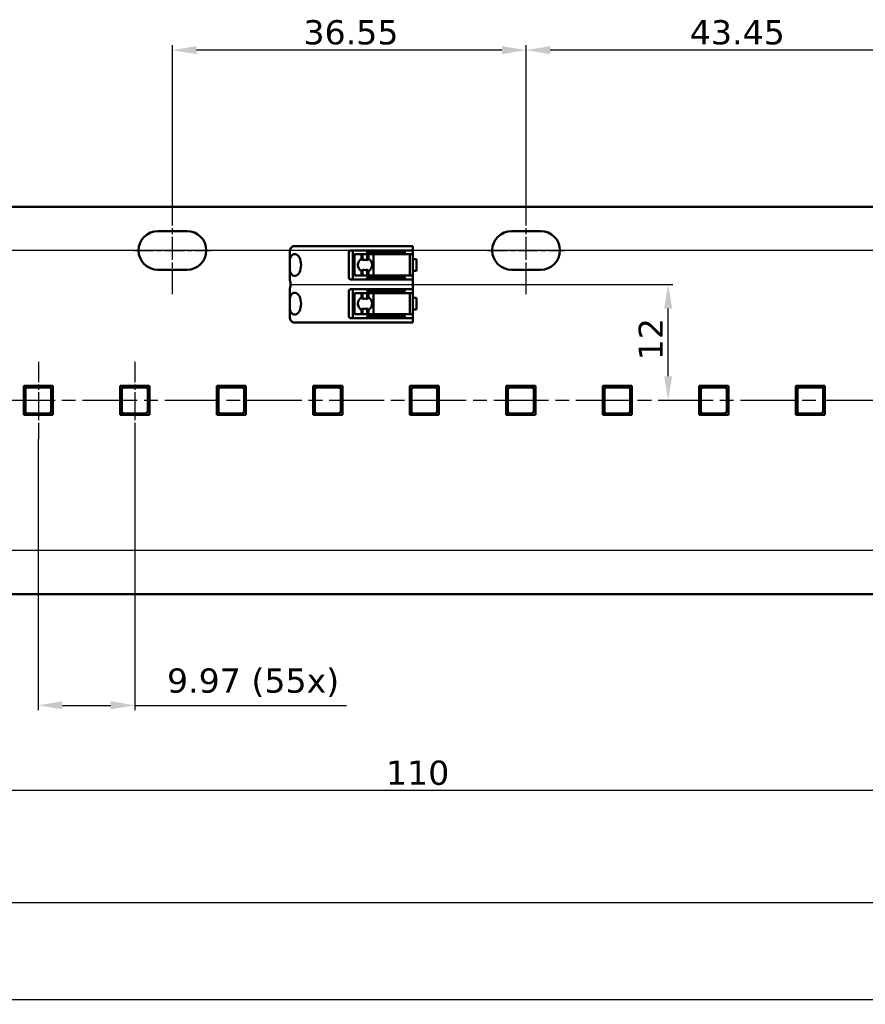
# Model space of a CAD drawing. Header units: millimetres. Extents: x 0 to 841, y 0 to 590.
# Tile 8 of 20: x 185 to 272, y 258 to 360. Entities that reach past the tile are written whole.
import ezdxf

# ---------------------------------------------------------------- set-up
doc = ezdxf.new("R2010")
doc.units = ezdxf.units.MM
doc.linetypes.add('CHAIN', pattern=[0.3543, 0.2362, -0.0295, 0.0591, -0.0295])
for name, color, linetype, lineweight in [('Centerline(ISO)', 7, 'Continuous', 25), ('Dimensions(ISO)', 7, 'Continuous', 25), ('Visible Edges(ISO)', 7, 'Continuous', 50)]:
    doc.layers.add(name, color=color, linetype=linetype, lineweight=lineweight)
doc.styles.add('Philips-dimensions', font='verdana.ttf')
doc.dimstyles.new('Philips-Oss', dxfattribs={"dimtxt": 2.5, "dimasz": 2.5, "dimexe": 0.5, "dimexo": 0, "dimgap": 0.5, "dimtad": 1, "dimtoh": 1, "dimrnd": 1e-08, "dimdsep": 46, "dimtxsty": 'Philips-dimensions', "dimcen": 0.09, "dimdle": 10, "dimclrd": 7, "dimclre": 7, "dimclrt": 7, "dimazin": 2, "dimtfac": 1, "dimtmove": 0, "dimatfit": 3, "dimfxl": 1, "dimtolj": 1, "dimlwd": 25, "dimlwe": 25, "dimarcsym": 0})

# ---------------------------------------------------------------- blocks, each defined once
blk = doc.blocks.new('*D18')
at = {"layer": 'Defpoints', "color": 0, "linetype": 'Continuous', "transparency": 16777216}
for p in [(140.79, 308.46), (701.49, 300.46), (701.49, 258.57)]:
    blk.add_point(p, dxfattribs=at)
at = {"layer": 'Dimensions(ISO)', "color": 7, "linetype": 'Continuous', "lineweight": 25, "transparency": 16777216}
for p, q in [((140.79, 308.46), (140.79, 258.07)), ((701.49, 300.46), (701.49, 258.07)), ((143.29, 258.57), (698.99, 258.57))]:
    blk.add_line(p, q, dxfattribs=at)
at = {"layer": 'Dimensions(ISO)', "color": 7, "linetype": 'Continuous', "transparency": 16777216}
for points in [[(143.29, 258.98), (143.29, 258.15), (140.79, 258.57)], [(698.99, 258.98), (698.99, 258.15), (701.49, 258.57)]]:
    blk.add_solid(points, dxfattribs=at)
at = {"layer": 'Dimensions(ISO)', "color": 7, "linetype": 'Continuous', "lineweight": 25, "transparency": 16777216, "insert": (413.51, 261.67), "char_height": 2.5, "attachment_point": 1, "style": 'Philips-dimensions'}
blk.add_mtext('\\A1;560.7±0.2', dxfattribs=at)
blk = doc.blocks.new('*D31')
at = {"layer": 'Defpoints', "color": 0, "linetype": 'Continuous', "transparency": 16777216}
for p in [(685.49, 330.96), (140.79, 308.46), (685.49, 268.58)]:
    blk.add_point(p, dxfattribs=at)
at = {"layer": 'Dimensions(ISO)', "color": 7, "linetype": 'Continuous', "lineweight": 25, "transparency": 16777216}
for p, q in [((685.49, 330.96), (685.49, 268.08)), ((140.79, 308.46), (140.79, 268.08)), ((143.29, 268.58), (682.99, 268.58))]:
    blk.add_line(p, q, dxfattribs=at)
at = {"layer": 'Dimensions(ISO)', "color": 7, "linetype": 'Continuous', "transparency": 16777216}
for points in [[(143.29, 268.99), (143.29, 268.16), (140.79, 268.58)], [(682.99, 268.99), (682.99, 268.16), (685.49, 268.58)]]:
    blk.add_solid(points, dxfattribs=at)
at = {"layer": 'Dimensions(ISO)', "color": 7, "linetype": 'Continuous', "lineweight": 25, "transparency": 16777216, "insert": (416.89, 271.63), "char_height": 2.5, "attachment_point": 1, "style": 'Philips-dimensions'}
blk.add_mtext('\\A1;544.7', dxfattribs=at)
blk = doc.blocks.new('*D40')
at = {"layer": 'Defpoints', "color": 0, "linetype": 'Continuous', "transparency": 16777216}
for p in [(129.43, 335.96), (637.64, 335.96), (142.39, 320.46)]:
    blk.add_point(p, dxfattribs=at)
at = {"layer": 'Dimensions(ISO)', "color": 7, "linetype": 'Continuous', "lineweight": 25, "transparency": 16777216}
for p, q in [((637.64, 335.96), (128.93, 335.96)), ((129.43, 322.96), (129.43, 333.46)), ((142.39, 320.46), (128.93, 320.46))]:
    blk.add_line(p, q, dxfattribs=at)
at = {"layer": 'Dimensions(ISO)', "color": 7, "linetype": 'Continuous', "transparency": 16777216}
for points in [[(129.02, 333.46), (129.85, 333.46), (129.43, 335.96)], [(129.02, 322.96), (129.85, 322.96), (129.43, 320.46)]]:
    blk.add_solid(points, dxfattribs=at)
at = {"layer": 'Dimensions(ISO)', "color": 7, "linetype": 'Continuous', "lineweight": 25, "transparency": 16777216, "insert": (126.37, 324.66), "char_height": 2.5, "attachment_point": 1, "rotation": 90, "style": 'Philips-dimensions'}
blk.add_mtext('\\A1;15.5', dxfattribs=at)
blk = doc.blocks.new('*D41')
at = {"layer": 'Defpoints', "color": 0, "linetype": 'Continuous', "transparency": 16777216}
for p in [(142.39, 320.46), (129.43, 304.96), (669.14, 304.96)]:
    blk.add_point(p, dxfattribs=at)
at = {"layer": 'Dimensions(ISO)', "color": 7, "linetype": 'Continuous', "lineweight": 25, "transparency": 16777216}
for p, q in [((142.39, 320.46), (128.93, 320.46)), ((129.43, 317.96), (129.43, 307.46)), ((669.14, 304.96), (128.93, 304.96))]:
    blk.add_line(p, q, dxfattribs=at)
at = {"layer": 'Dimensions(ISO)', "color": 7, "linetype": 'Continuous', "transparency": 16777216}
for points in [[(129.02, 317.96), (129.85, 317.96), (129.43, 320.46)], [(129.02, 307.46), (129.85, 307.46), (129.43, 304.96)]]:
    blk.add_solid(points, dxfattribs=at)
at = {"layer": 'Dimensions(ISO)', "color": 7, "linetype": 'Continuous', "lineweight": 25, "transparency": 16777216, "insert": (126.37, 309.16), "char_height": 2.5, "attachment_point": 1, "rotation": 90, "style": 'Philips-dimensions'}
blk.add_mtext('\\A1;15.5', dxfattribs=at)
blk = doc.blocks.new('*D44')
at = {"layer": 'Defpoints', "color": 0, "linetype": 'Continuous', "transparency": 16777216}
for p in [(237.19, 356.66), (237.19, 340.46), (280.64, 338.46)]:
    blk.add_point(p, dxfattribs=at)
at = {"layer": 'Dimensions(ISO)', "color": 7, "linetype": 'Continuous', "lineweight": 25, "transparency": 16777216}
for p, q in [((237.19, 340.46), (237.19, 357.16)), ((280.64, 338.46), (280.64, 357.16)), ((278.14, 356.66), (239.69, 356.66))]:
    blk.add_line(p, q, dxfattribs=at)
at = {"layer": 'Dimensions(ISO)', "color": 7, "linetype": 'Continuous', "transparency": 16777216}
for points in [[(239.69, 357.08), (239.69, 356.24), (237.19, 356.66)], [(278.14, 357.08), (278.14, 356.24), (280.64, 356.66)]]:
    blk.add_solid(points, dxfattribs=at)
at = {"layer": 'Dimensions(ISO)', "color": 7, "linetype": 'Continuous', "lineweight": 25, "transparency": 16777216, "insert": (254.11, 359.76), "char_height": 2.5, "attachment_point": 1, "style": 'Philips-dimensions'}
blk.add_mtext('\\A1;43.45', dxfattribs=at)
blk = doc.blocks.new('*D45')
at = {"layer": 'Defpoints', "color": 0, "linetype": 'Continuous', "transparency": 16777216}
for p in [(200.64, 356.66), (200.64, 340.46), (237.19, 340.46)]:
    blk.add_point(p, dxfattribs=at)
at = {"layer": 'Dimensions(ISO)', "color": 7, "linetype": 'Continuous', "lineweight": 25, "transparency": 16777216}
for p, q in [((200.64, 340.46), (200.64, 357.16)), ((237.19, 340.46), (237.19, 357.16)), ((234.69, 356.66), (203.14, 356.66))]:
    blk.add_line(p, q, dxfattribs=at)
at = {"layer": 'Dimensions(ISO)', "color": 7, "linetype": 'Continuous', "transparency": 16777216}
for points in [[(203.14, 357.08), (203.14, 356.24), (200.64, 356.66)], [(234.69, 357.08), (234.69, 356.24), (237.19, 356.66)]]:
    blk.add_solid(points, dxfattribs=at)
at = {"layer": 'Dimensions(ISO)', "color": 7, "linetype": 'Continuous', "lineweight": 25, "transparency": 16777216, "insert": (214.18, 359.76), "char_height": 2.5, "attachment_point": 1, "style": 'Philips-dimensions'}
blk.add_mtext('\\A1;36.55', dxfattribs=at)
blk = doc.blocks.new('*D53')
at = {"layer": 'Defpoints', "color": 0, "linetype": 'Continuous', "transparency": 16777216}
for p in [(170.64, 302.21), (280.64, 302.46), (170.64, 280.15)]:
    blk.add_point(p, dxfattribs=at)
at = {"layer": 'Dimensions(ISO)', "color": 7, "linetype": 'Continuous', "lineweight": 25, "transparency": 16777216}
for p, q in [((170.64, 302.21), (170.64, 279.65)), ((280.64, 302.46), (280.64, 279.65)), ((278.14, 280.15), (173.14, 280.15))]:
    blk.add_line(p, q, dxfattribs=at)
at = {"layer": 'Dimensions(ISO)', "color": 7, "linetype": 'Continuous', "transparency": 16777216}
for points in [[(173.14, 280.56), (173.14, 279.73), (170.64, 280.15)], [(278.14, 280.56), (278.14, 279.73), (280.64, 280.15)]]:
    blk.add_solid(points, dxfattribs=at)
at = {"layer": 'Dimensions(ISO)', "color": 7, "linetype": 'Continuous', "lineweight": 25, "transparency": 16777216, "insert": (222.71, 283.25), "char_height": 2.5, "attachment_point": 1, "style": 'Philips-dimensions'}
blk.add_mtext('\\A1;110', dxfattribs=at)
blk = doc.blocks.new('*D54')
at = {"layer": 'Defpoints', "color": 0, "linetype": 'Continuous', "transparency": 16777216}
for p in [(212.85, 332.46), (251.87, 332.46), (251.87, 320.46)]:
    blk.add_point(p, dxfattribs=at)
at = {"layer": 'Dimensions(ISO)', "color": 7, "linetype": 'Continuous', "lineweight": 25, "transparency": 16777216}
for p, q in [((212.85, 332.46), (252.37, 332.46)), ((251.87, 322.96), (251.87, 329.96))]:
    blk.add_line(p, q, dxfattribs=at)
at = {"layer": 'Dimensions(ISO)', "color": 7, "linetype": 'Continuous', "transparency": 16777216}
for points in [[(251.46, 329.96), (252.29, 329.96), (251.87, 332.46)], [(251.46, 322.96), (252.29, 322.96), (251.87, 320.46)]]:
    blk.add_solid(points, dxfattribs=at)
at = {"layer": 'Dimensions(ISO)', "color": 7, "linetype": 'Continuous', "lineweight": 25, "transparency": 16777216, "insert": (248.82, 324.62), "char_height": 2.5, "attachment_point": 1, "rotation": 90, "style": 'Philips-dimensions'}
blk.add_mtext('\\A1;12', dxfattribs=at)
blk = doc.blocks.new('*D55')
at = {"layer": 'Defpoints', "color": 0, "linetype": 'Continuous', "transparency": 16777216}
for p in [(186.78, 316.46), (196.76, 316.46), (196.76, 288.96)]:
    blk.add_point(p, dxfattribs=at)
at = {"layer": 'Dimensions(ISO)', "color": 7, "linetype": 'Continuous', "lineweight": 25, "transparency": 16777216}
for p, q in [((186.78, 316.46), (186.78, 288.46)), ((196.76, 316.46), (196.76, 288.46)), ((189.28, 288.96), (194.26, 288.96)), ((196.76, 288.96), (218.63, 288.96))]:
    blk.add_line(p, q, dxfattribs=at)
at = {"layer": 'Dimensions(ISO)', "color": 7, "linetype": 'Continuous', "transparency": 16777216}
for points in [[(189.28, 289.38), (189.28, 288.55), (186.78, 288.96)], [(194.26, 289.38), (194.26, 288.55), (196.76, 288.96)]]:
    blk.add_solid(points, dxfattribs=at)
at = {"layer": 'Dimensions(ISO)', "color": 7, "linetype": 'Continuous', "lineweight": 25, "transparency": 16777216, "insert": (200.08, 292.77), "char_height": 2.5, "attachment_point": 1, "style": 'Philips-dimensions'}
blk.add_mtext('\\A1;\\fVerdana|b0|i0;\\H2.5000;9.97 (55x)', dxfattribs=at)

msp = doc.modelspace()

# ---------------------------------------------------------------- linework, layer by layer
at = {"layer": 'Centerline(ISO)', "linetype": 'CHAIN', "ltscale": 10.000767}
for p, q in [((200.643, 331.463), (200.643, 340.463)), ((237.193, 331.463), (237.193, 340.463))]:
    msp.add_line(p, q, dxfattribs=at)
at = {"layer": 'Centerline(ISO)', "linetype": 'CHAIN', "ltscale": 8.88956}
for p, q in [((196.643, 335.963), (204.643, 335.963)), ((233.193, 335.963), (241.193, 335.963)), ((186.784, 324.463), (186.784, 316.463)), ((196.757, 324.463), (196.757, 316.463))]:
    msp.add_line(p, q, dxfattribs=at)
at = {"layer": 'Centerline(ISO)', "linetype": 'CHAIN', "ltscale": 23.990969}
msp.add_line((698.508, 320.463), (142.389, 320.463), dxfattribs=at)
at = {"layer": 'Visible Edges(ISO)'}
for p, q in [((156.793, 340.463), (685.493, 340.463)), ((199.143, 337.963), (202.143, 337.963)), ((235.693, 337.963), (238.693, 337.963)), ((212.773, 334.748), (212.773, 335.893)), ((214.224, 336.413), (213.098, 336.413)), ((214.224, 336.413), (214.873, 336.413)), ((218.958, 336.413), (214.873, 336.413)), ((218.873, 333.163), (218.873, 335.763)), ((219.131, 336.413), (218.958, 336.413)), ((219.073, 335.963), (219.131, 335.963)), ((219.246, 336.413), (219.131, 336.413)), ((219.131, 335.963), (219.246, 335.963)), ((219.246, 336.413), (219.679, 336.413)), ((219.679, 335.963), (219.246, 335.963)), ((219.273, 332.963), (219.273, 335.963)), ((223.473, 336.413), (219.679, 336.413)), ((219.679, 335.963), (223.473, 335.963)), ((220.773, 335.963), (220.773, 335.713)), ((223.473, 336.413), (225.473, 336.413)), ((225.473, 335.963), (223.473, 335.963)), ((224.673, 335.963), (224.673, 335.713)), ((225.473, 335.963), (225.473, 336.413)), ((225.473, 335.963), (225.473, 332.963)), ((212.773, 334.178), (212.773, 334.748)), ((219.476, 335.563), (219.465, 335.563)), ((219.465, 333.363), (219.465, 335.563)), ((219.476, 335.563), (219.686, 335.563)), ((220.194, 335.563), (219.686, 335.563)), ((220.194, 335.097), (220.194, 335.563)), ((220.272, 335.563), (220.194, 335.563)), ((220.272, 334.932), (220.272, 335.563)), ((220.771, 335.563), (220.272, 335.563)), ((220.771, 334.933), (220.771, 335.563)), ((220.891, 335.563), (220.771, 335.563)), ((220.773, 335.713), (223.489, 335.713)), ((220.891, 335.11), (220.891, 335.563)), ((221.438, 335.563), (220.891, 335.563)), ((223.497, 335.563), (221.438, 335.563)), ((221.438, 333.363), (221.438, 335.563)), ((224.673, 335.713), (223.489, 335.713)), ((223.532, 335.563), (223.497, 335.563)), ((223.532, 335.563), (225.173, 335.563)), ((225.373, 335.563), (225.173, 335.563)), ((225.173, 333.363), (225.173, 335.563)), ((225.873, 335.063), (225.473, 335.063)), ((225.873, 335.063), (225.873, 333.863)), ((202.143, 333.963), (199.143, 333.963)), ((212.773, 332.997), (212.773, 334.178)), ((220.194, 333.363), (220.194, 333.829)), ((220.272, 333.363), (220.272, 333.994)), ((220.771, 333.363), (220.771, 333.993)), ((220.891, 333.363), (220.891, 333.816)), ((225.473, 333.863), (225.873, 333.863)), ((238.693, 333.963), (235.693, 333.963)), ((219.131, 332.963), (219.073, 332.963)), ((219.246, 332.963), (219.131, 332.963)), ((219.246, 332.963), (219.679, 332.963)), ((219.465, 333.363), (219.476, 333.363)), ((219.686, 333.363), (219.476, 333.363)), ((223.473, 332.963), (219.679, 332.963)), ((219.686, 333.363), (220.194, 333.363)), ((220.194, 333.363), (220.272, 333.363)), ((220.272, 333.363), (220.771, 333.363)), ((220.771, 333.363), (220.891, 333.363)), ((223.489, 333.213), (220.773, 333.213)), ((220.773, 332.963), (220.773, 333.213)), ((220.891, 333.363), (221.438, 333.363)), ((221.438, 333.363), (223.497, 333.363)), ((223.473, 332.963), (225.473, 332.963)), ((223.489, 333.213), (224.673, 333.213)), ((223.497, 333.363), (223.532, 333.363)), ((225.173, 333.363), (223.532, 333.363)), ((224.673, 332.963), (224.673, 333.213)), ((225.173, 333.363), (225.373, 333.363)), ((225.473, 331.963), (225.473, 332.963)), ((212.773, 330.748), (212.773, 331.929)), ((218.873, 329.163), (218.873, 331.763)), ((219.073, 331.963), (219.131, 331.963)), ((219.131, 331.963), (219.246, 331.963)), ((219.679, 331.963), (219.246, 331.963)), ((219.273, 328.963), (219.273, 331.963)), ((219.679, 331.963), (223.473, 331.963)), ((220.773, 331.963), (220.773, 331.713)), ((220.773, 331.713), (223.489, 331.713)), ((225.473, 331.963), (223.473, 331.963)), ((224.673, 331.713), (223.489, 331.713)), ((224.673, 331.963), (224.673, 331.713)), ((225.473, 331.963), (225.473, 328.963)), ((212.773, 330.178), (212.773, 330.748)), ((219.476, 331.563), (219.465, 331.563)), ((219.465, 329.363), (219.465, 331.563)), ((219.476, 331.563), (219.686, 331.563)), ((220.194, 331.563), (219.686, 331.563)), ((220.194, 331.097), (220.194, 331.563)), ((220.272, 331.563), (220.194, 331.563)), ((220.272, 330.932), (220.272, 331.563)), ((220.771, 331.563), (220.272, 331.563)), ((220.771, 330.933), (220.771, 331.563)), ((220.891, 331.563), (220.771, 331.563)), ((220.891, 331.11), (220.891, 331.563)), ((221.438, 331.563), (220.891, 331.563)), ((223.497, 331.563), (221.438, 331.563)), ((221.438, 329.363), (221.438, 331.563)), ((223.532, 331.563), (223.497, 331.563)), ((223.532, 331.563), (225.173, 331.563)), ((225.373, 331.563), (225.173, 331.563)), ((225.173, 329.363), (225.173, 331.563)), ((225.873, 331.063), (225.473, 331.063)), ((225.873, 331.063), (225.873, 329.863)), ((212.773, 329.033), (212.773, 330.178)), ((220.194, 329.363), (220.194, 329.829)), ((220.272, 329.363), (220.272, 329.994)), ((220.771, 329.363), (220.771, 329.993)), ((220.891, 329.363), (220.891, 329.816)), ((225.473, 329.863), (225.873, 329.863)), ((219.131, 328.963), (219.073, 328.963)), ((219.246, 328.963), (219.131, 328.963)), ((219.246, 328.963), (219.679, 328.963)), ((219.465, 329.363), (219.476, 329.363)), ((219.686, 329.363), (219.476, 329.363)), ((223.473, 328.963), (219.679, 328.963)), ((219.686, 329.363), (220.194, 329.363)), ((220.194, 329.363), (220.272, 329.363)), ((220.272, 329.363), (220.771, 329.363)), ((220.771, 329.363), (220.891, 329.363)), ((223.489, 329.213), (220.773, 329.213)), ((220.773, 328.963), (220.773, 329.213)), ((220.891, 329.363), (221.438, 329.363)), ((221.438, 329.363), (223.497, 329.363)), ((223.473, 328.963), (225.473, 328.963)), ((223.489, 329.213), (224.673, 329.213)), ((223.497, 329.363), (223.532, 329.363)), ((225.173, 329.363), (223.532, 329.363)), ((224.673, 328.963), (224.673, 329.213)), ((225.173, 329.363), (225.373, 329.363)), ((225.473, 328.513), (225.473, 328.963)), ((213.098, 328.513), (214.224, 328.513)), ((214.873, 328.513), (214.224, 328.513)), ((214.873, 328.513), (218.958, 328.513)), ((218.958, 328.513), (219.131, 328.513)), ((219.131, 328.513), (219.246, 328.513)), ((219.679, 328.513), (219.246, 328.513)), ((219.679, 328.513), (223.473, 328.513)), ((225.473, 328.513), (223.473, 328.513)), ((185.284, 321.963), (185.284, 318.963)), ((188.284, 321.963), (185.284, 321.963)), ((185.434, 319.313), (185.434, 321.613)), ((185.452, 321.613), (185.452, 319.313)), ((185.634, 321.813), (187.934, 321.813)), ((187.934, 321.795), (185.634, 321.795)), ((188.117, 319.32), (188.117, 321.613)), ((188.134, 321.613), (188.134, 319.313)), ((188.284, 318.963), (188.284, 321.963)), ((195.257, 321.963), (195.257, 318.963)), ((198.257, 321.963), (195.257, 321.963)), ((195.407, 319.313), (195.407, 321.613)), ((195.424, 321.613), (195.424, 319.313)), ((195.607, 321.813), (197.907, 321.813)), ((197.907, 321.795), (195.607, 321.795)), ((198.089, 319.32), (198.089, 321.613)), ((198.107, 321.613), (198.107, 319.313)), ((198.257, 318.963), (198.257, 321.963)), ((205.23, 321.963), (205.23, 318.963)), ((208.23, 321.963), (205.23, 321.963)), ((205.38, 319.313), (205.38, 321.613)), ((205.397, 321.613), (205.397, 319.313)), ((205.58, 321.813), (207.88, 321.813)), ((207.88, 321.795), (205.58, 321.795)), ((208.062, 319.32), (208.062, 321.613)), ((208.08, 321.613), (208.08, 319.313)), ((208.23, 318.963), (208.23, 321.963)), ((215.202, 321.963), (215.202, 318.963)), ((218.202, 321.963), (215.202, 321.963)), ((215.352, 319.313), (215.352, 321.613)), ((215.37, 321.613), (215.37, 319.313)), ((215.552, 321.813), (217.852, 321.813)), ((217.852, 321.795), (215.552, 321.795)), ((218.035, 319.32), (218.035, 321.613)), ((218.052, 321.613), (218.052, 319.313)), ((218.202, 318.963), (218.202, 321.963)), ((225.175, 321.963), (225.175, 318.963)), ((228.175, 321.963), (225.175, 321.963)), ((225.325, 319.313), (225.325, 321.613)), ((225.343, 321.613), (225.343, 319.313)), ((225.525, 321.813), (227.825, 321.813)), ((227.825, 321.795), (225.525, 321.795)), ((228.008, 319.32), (228.008, 321.613)), ((228.025, 321.613), (228.025, 319.313)), ((228.175, 318.963), (228.175, 321.963)), ((235.148, 321.963), (235.148, 318.963)), ((238.148, 321.963), (235.148, 321.963)), ((235.298, 319.313), (235.298, 321.613)), ((235.315, 321.613), (235.315, 319.313)), ((235.498, 321.813), (237.798, 321.813)), ((237.798, 321.795), (235.498, 321.795)), ((237.98, 319.32), (237.98, 321.613)), ((237.998, 321.613), (237.998, 319.313)), ((238.148, 318.963), (238.148, 321.963)), ((245.121, 321.963), (245.121, 318.963)), ((248.121, 321.963), (245.121, 321.963)), ((245.271, 319.313), (245.271, 321.613)), ((245.288, 321.613), (245.288, 319.313)), ((245.471, 321.813), (247.771, 321.813)), ((247.771, 321.795), (245.471, 321.795)), ((247.953, 319.32), (247.953, 321.613)), ((247.971, 321.613), (247.971, 319.313)), ((248.121, 318.963), (248.121, 321.963)), ((255.093, 321.963), (255.093, 318.963)), ((258.093, 321.963), (255.093, 321.963)), ((255.243, 319.313), (255.243, 321.613)), ((255.261, 321.613), (255.261, 319.313)), ((255.443, 321.813), (257.743, 321.813)), ((257.743, 321.795), (255.443, 321.795)), ((257.926, 319.32), (257.926, 321.613)), ((257.943, 321.613), (257.943, 319.313)), ((258.093, 318.963), (258.093, 321.963)), ((265.066, 321.963), (265.066, 318.963)), ((268.066, 321.963), (265.066, 321.963)), ((265.216, 319.313), (265.216, 321.613)), ((265.233, 321.613), (265.233, 319.313)), ((265.416, 321.813), (267.716, 321.813)), ((267.716, 321.795), (265.416, 321.795)), ((267.898, 319.32), (267.898, 321.613)), ((267.916, 321.613), (267.916, 319.313)), ((268.066, 318.963), (268.066, 321.963)), ((185.284, 318.963), (188.284, 318.963)), ((185.634, 319.13), (187.927, 319.13)), ((187.934, 319.113), (185.634, 319.113)), ((187.927, 319.13), (188.117, 319.32)), ((187.934, 319.113), (187.927, 319.13)), ((188.134, 319.313), (187.934, 319.113)), ((188.134, 319.313), (188.117, 319.32)), ((195.257, 318.963), (198.257, 318.963)), ((195.607, 319.13), (197.9, 319.13)), ((197.907, 319.113), (195.607, 319.113)), ((197.9, 319.13), (198.089, 319.32)), ((197.907, 319.113), (197.9, 319.13)), ((198.107, 319.313), (197.907, 319.113)), ((198.107, 319.313), (198.089, 319.32)), ((205.23, 318.963), (208.23, 318.963)), ((205.58, 319.13), (207.872, 319.13)), ((207.88, 319.113), (205.58, 319.113)), ((207.872, 319.13), (208.062, 319.32)), ((207.88, 319.113), (207.872, 319.13)), ((208.08, 319.313), (207.88, 319.113)), ((208.08, 319.313), (208.062, 319.32)), ((215.202, 318.963), (218.202, 318.963)), ((215.552, 319.13), (217.845, 319.13)), ((217.852, 319.113), (215.552, 319.113)), ((217.845, 319.13), (218.035, 319.32)), ((217.852, 319.113), (217.845, 319.13)), ((218.052, 319.313), (217.852, 319.113)), ((218.052, 319.313), (218.035, 319.32)), ((225.175, 318.963), (228.175, 318.963)), ((225.525, 319.13), (227.818, 319.13)), ((227.825, 319.113), (225.525, 319.113)), ((227.818, 319.13), (228.008, 319.32)), ((227.825, 319.113), (227.818, 319.13)), ((228.025, 319.313), (227.825, 319.113)), ((228.025, 319.313), (228.008, 319.32)), ((235.148, 318.963), (238.148, 318.963)), ((235.498, 319.13), (237.791, 319.13)), ((237.798, 319.113), (235.498, 319.113)), ((237.791, 319.13), (237.98, 319.32)), ((237.798, 319.113), (237.791, 319.13)), ((237.998, 319.313), (237.798, 319.113)), ((237.998, 319.313), (237.98, 319.32)), ((245.121, 318.963), (248.121, 318.963)), ((245.471, 319.13), (247.763, 319.13)), ((247.771, 319.113), (245.471, 319.113)), ((247.763, 319.13), (247.953, 319.32)), ((247.771, 319.113), (247.763, 319.13)), ((247.971, 319.313), (247.771, 319.113)), ((247.971, 319.313), (247.953, 319.32)), ((255.093, 318.963), (258.093, 318.963)), ((255.443, 319.13), (257.736, 319.13)), ((257.743, 319.113), (255.443, 319.113)), ((257.736, 319.13), (257.926, 319.32)), ((257.743, 319.113), (257.736, 319.13)), ((257.943, 319.313), (257.743, 319.113)), ((257.943, 319.313), (257.926, 319.32)), ((265.066, 318.963), (268.066, 318.963)), ((265.416, 319.13), (267.709, 319.13)), ((267.716, 319.113), (265.416, 319.113)), ((267.709, 319.13), (267.898, 319.32)), ((267.716, 319.113), (267.709, 319.13)), ((267.916, 319.313), (267.716, 319.113)), ((267.916, 319.313), (267.898, 319.32)), ((701.493, 300.463), (152.793, 300.463))]:
    msp.add_line(p, q, dxfattribs=at)
for centre, radius, start, end in [((199.143, 335.963), 2, 90, 270), ((202.143, 335.963), 2, 270, 90), ((235.693, 335.963), 2, 90, 270), ((238.693, 335.963), 2, 270, 90), ((219.073, 335.763), 0.2, 125.26439, 180), ((219.073, 333.163), 0.2, 180, 234.73561), ((219.073, 331.763), 0.2, 125.26439, 180), ((219.073, 329.163), 0.2, 180, 234.73561), ((185.634, 321.613), 0.2, 90, 180), ((185.634, 321.613), 0.183, 90, 180), ((187.934, 321.613), 0.2, 0, 90), ((187.934, 321.613), 0.183, 0, 90), ((195.607, 321.613), 0.2, 90, 180), ((195.607, 321.613), 0.183, 90, 180), ((197.907, 321.613), 0.2, 0, 90), ((197.907, 321.613), 0.183, 0, 90), ((205.58, 321.613), 0.2, 90, 180), ((205.58, 321.613), 0.183, 90, 180), ((207.88, 321.613), 0.2, 0, 90), ((207.88, 321.613), 0.183, 0, 90), ((215.552, 321.613), 0.2, 90, 180), ((215.552, 321.613), 0.183, 90, 180), ((217.852, 321.613), 0.2, 0, 90), ((217.852, 321.613), 0.183, 0, 90), ((225.525, 321.613), 0.2, 90, 180), ((225.525, 321.613), 0.183, 90, 180), ((227.825, 321.613), 0.2, 0, 90), ((227.825, 321.613), 0.183, 0, 90), ((235.498, 321.613), 0.2, 90, 180), ((235.498, 321.613), 0.183, 90, 180), ((237.798, 321.613), 0.2, 0, 90), ((237.798, 321.613), 0.183, 0, 90), ((245.471, 321.613), 0.2, 90, 180), ((245.471, 321.613), 0.183, 90, 180), ((247.771, 321.613), 0.2, 0, 90), ((247.771, 321.613), 0.183, 0, 90), ((255.443, 321.613), 0.2, 90, 180), ((255.443, 321.613), 0.183, 90, 180), ((257.743, 321.613), 0.2, 0, 90), ((257.743, 321.613), 0.183, 0, 90), ((265.416, 321.613), 0.2, 90, 180), ((265.416, 321.613), 0.183, 90, 180), ((267.716, 321.613), 0.2, 0, 90), ((267.716, 321.613), 0.183, 0, 90), ((185.634, 319.313), 0.2, 180, 270), ((185.634, 319.313), 0.183, 180, 270), ((195.607, 319.313), 0.2, 180, 270), ((195.607, 319.313), 0.183, 180, 270), ((205.58, 319.313), 0.2, 180, 270), ((205.58, 319.313), 0.183, 180, 270), ((215.552, 319.313), 0.2, 180, 270), ((215.552, 319.313), 0.183, 180, 270), ((225.525, 319.313), 0.2, 180, 270), ((225.525, 319.313), 0.183, 180, 270), ((235.498, 319.313), 0.2, 180, 270), ((235.498, 319.313), 0.183, 180, 270), ((245.471, 319.313), 0.2, 180, 270), ((245.471, 319.313), 0.183, 180, 270), ((255.443, 319.313), 0.2, 180, 270), ((255.443, 319.313), 0.183, 180, 270), ((265.416, 319.313), 0.2, 180, 270), ((265.416, 319.313), 0.183, 180, 270)]:
    msp.add_arc(centre, radius, start, end, dxfattribs=at)
for centre, major_axis, ratio, start_param, end_param in [((213.577, 334.375), (0, 2.2), 0.5773503, 0.3864162, 0.5863891), ((213.286, 334.463), (0, 1.125), 0.5773503, 2.4548566, 6.9699214), ((220.536, 334.463), (0, 0.721), 0.9986295, 0.4951571, 2.6464356), ((220.133, 334.463), (0, 0.668), 0.2923717, 5.4903525, 5.9638797), ((220.523, 334.463), (0, 0.532), 0.9986295, 5.7966843, 6.775526), ((220.957, 334.463), (0, 0.669), 0.3907311, 0.2581297, 0.7922621), ((220.572, 334.463), (0, -0.721), 0.9986295, 0.4576822, 2.6839105), ((220.133, 334.463), (0, -0.668), 0.2923717, 0.3193056, 0.7928328), ((220.523, 334.463), (0, -0.532), 0.9986295, 5.7908446, 6.7696863), ((220.957, 334.463), (0, -0.669), 0.3907311, 5.4909232, 6.0250556), ((213.286, 330.463), (0, 1.125), 0.5773503, 2.4548566, 6.9699214), ((220.536, 330.463), (0, 0.721), 0.9986295, 0.4951571, 2.6464356), ((220.133, 330.463), (0, 0.668), 0.2923717, 5.4903525, 5.9638797), ((220.523, 330.463), (0, 0.532), 0.9986295, 5.7966843, 6.775526), ((220.957, 330.463), (0, 0.669), 0.3907311, 0.2581297, 0.7922621), ((220.572, 330.463), (0, -0.721), 0.9986295, 0.4576822, 2.6839105), ((220.133, 330.463), (0, -0.668), 0.2923717, 0.3193056, 0.7928328), ((220.523, 330.463), (0, -0.532), 0.9986295, 5.7908446, 6.7696863), ((220.957, 330.463), (0, -0.669), 0.3907311, 5.4909232, 6.0250556), ((213.577, 330.551), (0, 2.2), 0.5773503, 2.5552035, 2.7551765)]:
    msp.add_ellipse(centre, major_axis=major_axis, ratio=ratio, start_param=start_param, end_param=end_param, dxfattribs=at)
for points, knots in [([(212.874, 336.208), (212.865, 336.198), (212.858, 336.188), (212.798, 336.104), (212.773, 336), (212.773, 335.893)], [0.078278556, 0.078278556, 0.078278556, 0.078278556, 0.083769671, 0.083769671, 0.125939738, 0.125939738, 0.125939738, 0.125939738]), ([(218.958, 335.926), (218.96, 335.928), (218.963, 335.93), (218.979, 335.94), (218.995, 335.948), (219.027, 335.958), (219.043, 335.961), (219.062, 335.963), (219.068, 335.963), (219.073, 335.963)], [0.068532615, 0.068532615, 0.068532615, 0.068532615, 0.069496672, 0.069496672, 0.074334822, 0.074334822, 0.079172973, 0.079172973, 0.081035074, 0.081035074, 0.081035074, 0.081035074]), ([(212.773, 334.748), (212.773, 334.779), (212.773, 334.809), (212.775, 334.962), (212.782, 335.077), (212.818, 335.228), (212.841, 335.286), (212.874, 335.333)], [0.203899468, 0.203899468, 0.203899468, 0.203899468, 0.212866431, 0.212866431, 0.249545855, 0.249545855, 0.272133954, 0.272133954, 0.272133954, 0.272133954]), ([(212.874, 333.593), (212.841, 333.64), (212.818, 333.698), (212.782, 333.849), (212.775, 333.964), (212.773, 334.116), (212.773, 334.147), (212.773, 334.178)], [0.080240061, 0.080240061, 0.080240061, 0.080240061, 0.10282816, 0.10282816, 0.139507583, 0.139507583, 0.148474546, 0.148474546, 0.148474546, 0.148474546]), ([(212.791, 332.839), (212.793, 332.833), (212.794, 332.826), (212.807, 332.776), (212.822, 332.719), (212.844, 332.595), (212.851, 332.527), (212.851, 332.398), (212.844, 332.33), (212.822, 332.206), (212.807, 332.15), (212.794, 332.099), (212.793, 332.093), (212.791, 332.087)], [0.121247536, 0.121247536, 0.121247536, 0.121247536, 0.123999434, 0.123999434, 0.143348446, 0.143348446, 0.162697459, 0.162697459, 0.182046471, 0.182046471, 0.201395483, 0.201395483, 0.204147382, 0.204147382, 0.204147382, 0.204147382]), ([(219.073, 332.963), (219.068, 332.963), (219.062, 332.963), (219.043, 332.965), (219.027, 332.968), (218.995, 332.978), (218.979, 332.986), (218.963, 332.996), (218.96, 332.998), (218.958, 333)], [0.018300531, 0.018300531, 0.018300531, 0.018300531, 0.020162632, 0.020162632, 0.025000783, 0.025000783, 0.029838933, 0.029838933, 0.03080299, 0.03080299, 0.03080299, 0.03080299]), ([(218.958, 331.926), (218.96, 331.928), (218.963, 331.93), (218.979, 331.94), (218.995, 331.948), (219.027, 331.958), (219.043, 331.961), (219.062, 331.963), (219.068, 331.963), (219.073, 331.963)], [0.068532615, 0.068532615, 0.068532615, 0.068532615, 0.069496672, 0.069496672, 0.074334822, 0.074334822, 0.079172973, 0.079172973, 0.081035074, 0.081035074, 0.081035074, 0.081035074]), ([(212.773, 330.748), (212.773, 330.779), (212.773, 330.809), (212.775, 330.962), (212.782, 331.077), (212.818, 331.228), (212.841, 331.286), (212.874, 331.333)], [0.203899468, 0.203899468, 0.203899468, 0.203899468, 0.212866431, 0.212866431, 0.249545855, 0.249545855, 0.272133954, 0.272133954, 0.272133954, 0.272133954]), ([(212.874, 329.593), (212.841, 329.64), (212.818, 329.698), (212.782, 329.849), (212.775, 329.964), (212.773, 330.116), (212.773, 330.147), (212.773, 330.178)], [0.080240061, 0.080240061, 0.080240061, 0.080240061, 0.10282816, 0.10282816, 0.139507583, 0.139507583, 0.148474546, 0.148474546, 0.148474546, 0.148474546]), ([(212.773, 329.033), (212.773, 328.926), (212.798, 328.822), (212.858, 328.738), (212.865, 328.728), (212.874, 328.718)], [0.459457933, 0.459457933, 0.459457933, 0.459457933, 0.501628, 0.501628, 0.507119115, 0.507119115, 0.507119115, 0.507119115]), ([(219.073, 328.963), (219.068, 328.963), (219.062, 328.963), (219.043, 328.965), (219.027, 328.968), (218.995, 328.978), (218.979, 328.986), (218.963, 328.996), (218.96, 328.998), (218.958, 329)], [0.018300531, 0.018300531, 0.018300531, 0.018300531, 0.020162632, 0.020162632, 0.025000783, 0.025000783, 0.029838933, 0.029838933, 0.03080299, 0.03080299, 0.03080299, 0.03080299])]:
    msp.add_open_spline(points, degree=3, knots=knots, dxfattribs=at)
for points in [[(212.773, 332.997), (212.773, 332.943), (212.778, 332.888), (212.791, 332.839)], [(212.791, 332.087), (212.778, 332.037), (212.773, 331.983), (212.773, 331.929)]]:
    msp.add_open_spline(points, degree=3, dxfattribs=at)

# ---------------------------------------------------------------- dimensions: what is measured, and where the dimension line sits
at = {"layer": 'Dimensions(ISO)', "color": 7, "linetype": 'Continuous', "lineweight": 25}
for base, p1, p2, angle, override, picture, middle in [((200.643, 356.66), (237.193, 340.463), (200.643, 340.463), 180, {"dimgap": 0.5, "dimtoh": 0, "dimdec": 2, "dimtol": 0, "dimlim": 0, "dimtp": 0, "dimtm": 0, "dimtdec": 2, "dimtofl": 0, "dimatfit": 1}, '*D45', (218.918, 356.66)), ((237.193, 356.66), (280.643, 338.463), (237.193, 340.463), 180, {"dimgap": 0.5, "dimtoh": 0, "dimdec": 2, "dimtol": 0, "dimlim": 0, "dimtp": 0, "dimtm": 0, "dimtdec": 2, "dimtofl": 0, "dimatfit": 1}, '*D44', (258.918, 356.66)), ((129.434, 335.963), (142.389, 320.463), (637.643, 335.963), 90, {"dimgap": 0.5, "dimtoh": 0, "dimdec": 2, "dimtol": 0, "dimlim": 0, "dimtp": 0, "dimtm": 0, "dimtdec": 2, "dimtofl": 0, "dimatfit": 1}, '*D40', (129.434, 328.213)), ((251.873, 332.463), (251.873, 320.463), (212.851, 332.463), 90, {"dimgap": 0.5, "dimtoh": 0, "dimdec": 2, "dimse1": 1, "dimtol": 0, "dimlim": 0, "dimtp": 0, "dimtm": 0, "dimtdec": 2, "dimtofl": 0, "dimatfit": 1}, '*D54', (251.873, 326.463)), ((129.434, 304.963), (142.389, 320.463), (669.143, 304.963), 90, {"dimgap": 0.5, "dimtoh": 0, "dimdec": 2, "dimtol": 0, "dimlim": 0, "dimtp": 0, "dimtm": 0, "dimtdec": 2, "dimtofl": 0, "dimatfit": 1}, '*D41', (129.434, 312.713)), ((701.493, 258.567), (140.793, 308.463), (701.493, 300.463), 180, {"dimgap": 0.5, "dimtoh": 0, "dimdec": 2, "dimtol": 1, "dimlim": 0, "dimtp": 0.2, "dimtm": 0.2, "dimtdec": 2, "dimtofl": 0, "dimatfit": 1}, '*D18', (422.456, 258.567)), ((170.643, 280.145), (280.643, 302.463), (170.643, 302.213), 180, {"dimgap": 0.5, "dimtoh": 0, "dimdec": 2, "dimtol": 0, "dimlim": 0, "dimtp": 0, "dimtm": 0, "dimtdec": 2, "dimtofl": 0, "dimatfit": 1}, '*D53', (225.643, 280.145))]:
    dim = msp.add_linear_dim(base=base, p1=p1, p2=p2, angle=angle, dimstyle='Philips-Oss', override=override, dxfattribs=at)
    dim.commit()
    dim.dimension.update_dxf_attribs({"geometry": picture, "text_midpoint": middle, "dimtype": 160})
dim = msp.add_linear_dim(base=(685.493, 268.577), p1=(140.793, 308.463), p2=(685.493, 330.963), dimstyle='Philips-Oss', override={"dimgap": 0.5, "dimtoh": 0, "dimdec": 2, "dimtol": 0, "dimlim": 0, "dimtp": 0, "dimtm": 0, "dimtdec": 2, "dimtofl": 0, "dimatfit": 1}, dxfattribs=at)
dim.commit()
dim.dimension.update_dxf_attribs({"geometry": '*D31', "text_midpoint": (421.622, 268.577), "dimtype": 160})
dim = msp.add_linear_dim(base=(196.757, 288.963), p1=(186.784, 316.463), p2=(196.757, 316.463), angle=180, text='\\fVerdana|b0|i0;\\H2.5000;<> (55x)', dimstyle='Philips-Oss', override={"dimgap": 0.5, "dimtoh": 0, "dimdec": 2, "dimtol": 0, "dimlim": 0, "dimtp": 0, "dimtm": 0, "dimtdec": 2, "dimtofl": 0, "dimatfit": 2}, dxfattribs=at)
dim.commit()
dim.dimension.update_dxf_attribs({"geometry": '*D55', "text_midpoint": (209.105, 288.963), "dimtype": 160})

doc.saveas('drawing.dxf')
